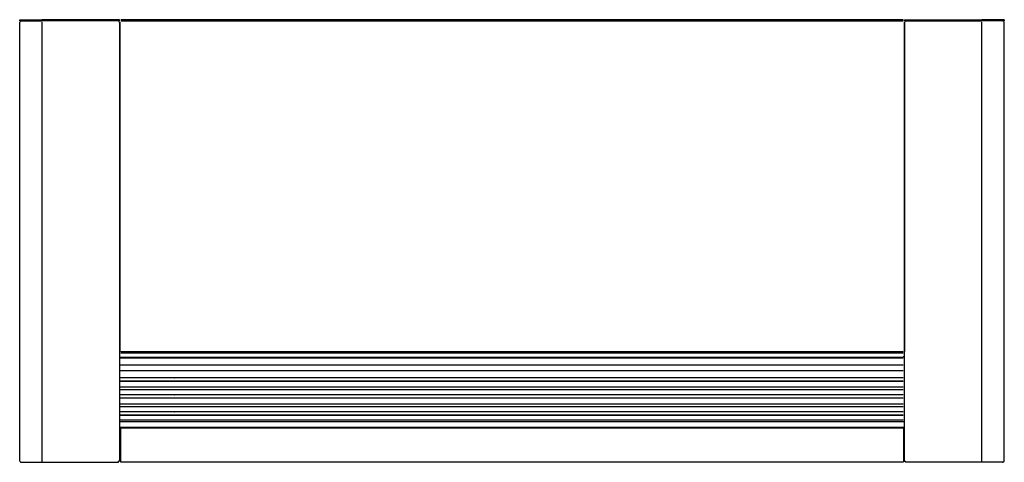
# Model space of a CAD drawing. Header units: millimetres. Extents: x -108 to 628, y 6 to 336.
import ezdxf

# ---------------------------------------------------------------- set-up
doc = ezdxf.new("R2010")
doc.units = ezdxf.units.MM

# ---------------------------------------------------------------- blocks, each defined once
blk = doc.blocks.new('B0176_213036B_LAMIERA_ESTETICA_POSTERIORE__13', base_point=(-85012.5, 65507))
at = {"color": 7, "linetype": 'Continuous'}
for p, q in [((-85012.5, 65507.6), (-85011.6, 65507.6)), ((-85012.5, 65507), (-85011.6, 65507)), ((-84108.6, 65507.6), (-84107.5, 65507.6)), ((-84108.6, 65507), (-84107.5, 65507))]:
    blk.add_line(p, q, dxfattribs=at)
blk = doc.blocks.new('212812B_STAFFA_ANTERIORE_DESTRA__14', base_point=(-84108.8, 65507.9))
at = {"color": 7, "linetype": 'Continuous'}
for p, q in [((-84108.8, 65626.4), (-84107.5, 65626.4)), ((-84107.5, 65507.9), (-84108.6, 65507.9))]:
    blk.add_line(p, q, dxfattribs=at)
at = {"color": 124, "linetype": 'Continuous'}
blk.add_line((-84108.6, 65510.4), (-84107.5, 65510.4), dxfattribs=at)
blk = doc.blocks.new('212812B_STAFFA_ANT_DX__15', base_point=(-84108.8, 65507.9))
blk.add_blockref('212812B_STAFFA_ANTERIORE_DESTRA__14', (-84108.8, 65507.9))
blk = doc.blocks.new('212858E_SUPPORTO_INFERIORE_DESTRO_FIANCO__16', base_point=(-84108.6, 65507.9))
at = {"color": 7, "linetype": 'Continuous'}
blk.add_line((-84107.5, 65507.9), (-84108.6, 65507.9), dxfattribs=at)
blk = doc.blocks.new('SUPPORTO_LATERALE_DX__17', base_point=(-84108.8, 65507.9))
for name, p in [('212812B_STAFFA_ANT_DX__15', (-84108.8, 65507.9)), ('212858E_SUPPORTO_INFERIORE_DESTRO_FIANCO__16', (-84108.6, 65507.9))]:
    blk.add_blockref(name, p)
blk = doc.blocks.new('212859E_SUPPORTO_INFERIORE_SINISTRO__18', base_point=(-85012.5, 65507.9))
at = {"color": 7, "linetype": 'Continuous'}
blk.add_line((-85012.5, 65507.9), (-85011.6, 65507.9), dxfattribs=at)
blk = doc.blocks.new('212813D_STAFFA_SINISTRA__19', base_point=(-85012.5, 65507.9))
at = {"color": 124, "linetype": 'Continuous'}
for p, q in [((-84949.2, 65610.3), (-84949.2, 65610.3)), ((-84948.7, 65610.3), (-84948.7, 65610.3)), ((-84949.2, 65600.5), (-84949.2, 65600.5)), ((-84948.7, 65600.5), (-84948.7, 65600.5)), ((-84949.2, 65590.7), (-84949.2, 65590.7)), ((-84949.2, 65580.9), (-84949.2, 65580.9)), ((-84948.7, 65590.7), (-84948.7, 65590.7)), ((-84948.7, 65580.9), (-84948.7, 65580.9)), ((-84949.2, 65571.1), (-84949.2, 65571.1)), ((-84948.7, 65571.1), (-84948.7, 65571.1)), ((-84949.2, 65561.3), (-84949.2, 65561.3)), ((-84948.7, 65561.3), (-84948.7, 65561.3)), ((-84949.2, 65550.9), (-84949.2, 65551.5)), ((-84948.7, 65550.9), (-84948.7, 65551.5)), ((-85011.6, 65510.4), (-85012.5, 65510.4))]:
    blk.add_line(p, q, dxfattribs=at)
at = {"color": 7, "linetype": 'Continuous'}
blk.add_line((-85012.5, 65507.9), (-85011.6, 65507.9), dxfattribs=at)
blk = doc.blocks.new('SUPPORTO_LATERALE_SX__20', base_point=(-85012.5, 65507.9))
for name in ['212813D_STAFFA_SINISTRA__19', '212859E_SUPPORTO_INFERIORE_SINISTRO__18']:
    blk.add_blockref(name, (-85012.5, 65507.9))
blk = doc.blocks.new('p1__2', base_point=(-85127.8, 66080.9))
at = {"color": 7, "linetype": 'Continuous'}
for p, q in [((-85127.8, 66081.4), (-85127.8, 66082.9)), ((-85127.8, 66082.9), (-85101.7, 66082.9)), ((-85127.8, 66081.4), (-85101.7, 66081.4)), ((-85013.5, 66082.9), (-85101.7, 66082.9)), ((-85013.5, 66081.4), (-85101.7, 66081.4)), ((-85012.5, 66082.9), (-85013.5, 66082.9)), ((-85012.5, 66081.4), (-85013.5, 66081.4)), ((-85012.5, 66081.4), (-85012.5, 66082.9))]:
    blk.add_line(p, q, dxfattribs=at)
at = {"color": 124, "linetype": 'Continuous'}
for p, q in [((-85101.7, 66082.9), (-85101.7, 66081.4)), ((-85013.8, 66080.9), (-85012.5, 66080.9)), ((-85013.5, 66081.4), (-85013.5, 66082.9))]:
    blk.add_line(p, q, dxfattribs=at)
blk = doc.blocks.new('p1__10', base_point=(-84107.5, 66080.9))
at = {"color": 7, "linetype": 'Continuous'}
for p, q in [((-84107.5, 66082.9), (-84106.5, 66082.9)), ((-84107.5, 66081.4), (-84107.5, 66082.9)), ((-84107.5, 66081.4), (-84106.5, 66081.4)), ((-84106.5, 66082.9), (-84018.3, 66082.9)), ((-84106.5, 66081.4), (-84018.3, 66081.4)), ((-83992.2, 66082.9), (-84018.3, 66082.9)), ((-83992.2, 66081.4), (-84018.3, 66081.4)), ((-83992.2, 66082.9), (-83992.2, 66081.4))]:
    blk.add_line(p, q, dxfattribs=at)
at = {"color": 124, "linetype": 'Continuous'}
for p, q in [((-84106.2, 66080.9), (-84107.5, 66080.9)), ((-84106.5, 66081.4), (-84106.5, 66082.9)), ((-84018.3, 66082.9), (-84018.3, 66081.4))]:
    blk.add_line(p, q, dxfattribs=at)

msp = doc.modelspace()

# ---------------------------------------------------------------- linework, layer by layer
at = {"color": 7, "linetype": 'Continuous'}
for p, q in [((-107.6, 334.65), (-107.55, 334.94)), ((-107.6, 6.42), (-107.6, 334.65)), ((-107.55, 334.94), (-107.17, 335.38)), ((-106.75, 335.49), (-107.17, 335.38)), ((-106.45, 335.49), (-107.17, 335.38)), ((-107.17, 335.38), (-105.55, 335.49)), ((-33.12, 334.65), (-33.12, 88.38)), ((-33.12, 88.38), (-33.12, 334.65)), ((551.96, 336.34), (-32.15, 336.34)), ((552.93, 334.65), (552.93, 88.38)), ((552.93, 88.38), (552.93, 334.65)), ((626.26, 335.49), (626.98, 335.38)), ((626.98, 335.38), (627.35, 334.94)), ((627.35, 334.94), (627.4, 334.65)), ((627.4, 6.42), (627.4, 334.65)), ((-33.12, 6.42), (-33.12, 88.38)), ((552.93, 6.42), (552.93, 88.38)), ((-32.54, 31.33), (-32.54, 6.67)), ((552.25, 31.33), (552.25, 6.67)), ((-107.6, 6.42), (-107.55, 6.13)), ((-107.55, 6.13), (-107.17, 5.69)), ((-107.17, 5.69), (-106.45, 5.57)), ((-106.45, 5.57), (-90.89, 5.57)), ((-90.89, 5.57), (-33.97, 5.57)), ((-33.97, 5.57), (-33.97, 6.42)), ((-33.12, 6.42), (-33.97, 6.42)), ((-32.54, 6.67), (-32.54, 5.96)), ((-32.54, 5.96), (552.25, 5.96)), ((552.25, 6.67), (552.25, 5.96)), ((552.93, 6.42), (553.77, 6.42)), ((553.77, 5.57), (553.77, 6.42)), ((610.7, 5.57), (553.77, 5.57)), ((625.35, 5.57), (610.7, 5.57)), ((626.98, 5.69), (625.35, 5.57)), ((626.26, 5.57), (626.98, 5.69)), ((626.26, 5.57), (626.56, 5.57)), ((626.56, 5.57), (626.98, 5.69)), ((627.35, 6.13), (626.98, 5.69)), ((627.4, 6.42), (627.35, 6.13))]:
    msp.add_line(p, q, dxfattribs=at)
at = {"color": 9, "linetype": 'Continuous'}
for p, q in [((-90.89, 6.42), (-90.89, 334.65)), ((-32.15, 335.49), (551.96, 335.49)), ((610.7, 6.42), (610.7, 334.65)), ((-32.28, 88.38), (552.09, 88.38)), ((-32.48, 84.16), (552.18, 84.16)), ((-32.48, 83.77), (552.18, 83.77)), ((-32.28, 87.54), (552.09, 87.54)), ((552.09, 87.21), (-32.28, 87.21)), ((552.18, 78.12), (-32.48, 78.12)), ((-32.48, 74.24), (552.18, 74.24)), ((-32.48, 69.07), (552.18, 69.07)), ((-32.48, 66.39), (552.18, 66.39)), ((-32.48, 66.19), (552.18, 66.19)), ((-32.48, 62.1), (552.18, 62.1)), ((-32.48, 60.04), (552.18, 60.04)), ((-32.48, 56.38), (552.18, 56.38)), ((-32.48, 53.69), (552.18, 53.69)), ((-32.48, 49.41), (552.18, 49.41)), ((-32.48, 47.35), (552.18, 47.35)), ((-32.48, 43.69), (552.18, 43.69)), ((-32.48, 41), (552.18, 41)), ((-32.48, 40.8), (552.18, 40.8)), ((-32.48, 37.34), (552.18, 37.34)), ((552.25, 35.78), (-32.54, 35.78)), ((-32.54, 31.76), (552.25, 31.76)), ((-32.54, 31.33), (552.25, 31.33)), ((-90.89, 5.57), (-90.89, 6.42)), ((610.7, 5.57), (610.7, 6.42))]:
    msp.add_line(p, q, dxfattribs=at)

# ---------------------------------------------------------------- block references
for name, p, xscale, yscale, zscale in [('p1__2', (-107.79, 335.17), 0.6475770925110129, 0.6475770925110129, 0.6475770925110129), ('p1__10', (552.93, 335.17), 0.6475770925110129, 0.6475770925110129, 0.6475770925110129), ('SUPPORTO_LATERALE_DX__17', (552.09, 7.97), 0.6475770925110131, 0.6475770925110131, 0.6475770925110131), ('B0176_213036B_LAMIERA_ESTETICA_POSTERIORE__13', (-33.12, 7.39), 0.6475770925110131, 0.6475770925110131, 0.6475770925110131)]:
    msp.add_blockref(name, p, dxfattribs=dict(xscale=xscale, yscale=yscale, zscale=zscale))
at = {"color": 9, "xscale": 0.6475770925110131, "yscale": 0.6475770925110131, "zscale": 0.6475770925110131}
msp.add_blockref('SUPPORTO_LATERALE_SX__20', (-33.12, 7.97), dxfattribs=at)

doc.saveas('drawing.dxf')
